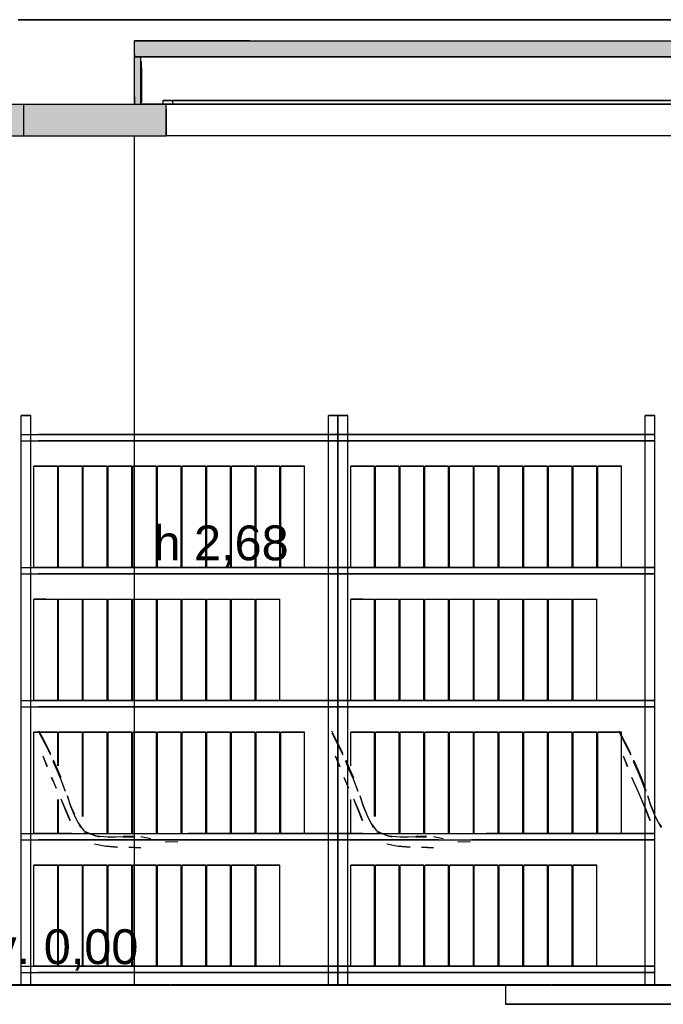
# Model space of a CAD drawing. Header units: millimetres. Extents: x -8253 to 34045, y -61360 to 6071.
# Tile 43 of 67: x 2035 to 4068, y -20060 to -16950. Entities that reach past the tile are written whole.
import ezdxf
from ezdxf.enums import TextEntityAlignment as Align

# ---------------------------------------------------------------- set-up
doc = ezdxf.new("R2010")
doc.units = ezdxf.units.MM
for name, color, linetype in [('S-QUOTE', 40, 'Continuous'), ('S-TAGLIO-CS', 9, 'Continuous'), ('S-TAGLIO-PAV', 33, 'Continuous'), ('S-TESTI', 7, 'Continuous'), ('S-VISTA', 8, 'Continuous'), ('S-VISTA-ARREDI', 9, 'Continuous')]:
    doc.layers.add(name, color=color, linetype=linetype)
doc.styles.add('VISIO', font='arial.ttf')

msp = doc.modelspace()

# ---------------------------------------------------------------- hatches: boundary and pattern name
at = {"layer": 'S-TAGLIO-CS'}
for points in [[(4820, -17068), (4810, -17068), (4808, -17068), (4800, -17068), (4778, -17068), (3822, -17068), (3626, -17068), (3510, -17068), (2752, -17068), (2418, -17068), (2414, -17068), (2398, -17068), (2398, -17060), (2398, -17016), (2762, -17016), (3510, -17016), (3626, -17016), (3822, -17016), (4778, -17016), (4810, -17016), (4820, -17016), (4820, -17050), (4820, -17068)], [(2414, -17068), (2418, -17068), (2418, -17090), (2418, -17216), (2402, -17216), (2398, -17216), (2398, -17194), (2398, -17068), (2414, -17068)], [(1880, -17316), (1870, -17316), (1870, -17304), (1870, -17216), (1880, -17216), (2398, -17216), (2402, -17216), (2418, -17216), (2422, -17216), (2440, -17216), (2448, -17216), (2488, -17216), (2492, -17216), (2498, -17216), (2498, -17232), (2498, -17316), (2440, -17316), (2422, -17316), (1880, -17316)]]:
    msp.add_hatch(color=9, dxfattribs=at).paths.add_polyline_path(points)
at = {"layer": 'S-TAGLIO-PAV'}
for points in [[(2510, -20000), (1310, -20000), (1310, -19998), (2232, -19998), (2510, -19998), (2510, -20000)], [(2978, -20000), (2512, -20000), (2512, -19998), (3436, -19998), (3712, -19998), (3712, -20000), (3540, -20000), (3516, -20000), (2978, -20000)], [(4916, -20000), (4658, -20000), (4628, -20000), (4602, -20000), (3754, -20000), (3716, -20000), (3716, -19998), (4638, -19998), (4916, -19998), (4916, -20000)]]:
    msp.add_hatch(color=33, dxfattribs=at).paths.add_polyline_path(points)

# ---------------------------------------------------------------- linework, layer by layer
at = {"layer": 'S-QUOTE'}
msp.add_line((2397.5, -19998), (2397.5, -17317), dxfattribs=at)
at = {"layer": 'S-TAGLIO-CS'}
for p, q in [((2761.5, -17017), (2398, -17017)), ((2398, -17059.2), (2398, -17017)), ((2761.5, -17017), (3510, -17017)), ((3510, -17017), (3626.4, -17017)), ((3626.4, -17017), (3821.2, -17017)), ((3821.2, -17017), (4778, -17017)), ((2398, -17059.2), (2398, -17067)), ((2751.6, -17067), (2398, -17067)), ((2414.9, -17067), (2398, -17067)), ((2398, -17193.7), (2398, -17067)), ((2414.9, -17067), (2418, -17067)), ((2418, -17090.2), (2418, -17067)), ((2751.6, -17067), (3510, -17067)), ((3510, -17067), (3626.4, -17067)), ((3626.4, -17067), (3821.2, -17067)), ((3821.2, -17067), (4778, -17067)), ((2418, -17090.2), (2418, -17217)), ((2420, -17102.1), (2420, -17082)), ((2420, -17102.1), (2420, -17212)), ((2398, -17193.7), (2398, -17217)), ((1880.3, -17217), (2421.2, -17217)), ((2401.1, -17217), (2398, -17217)), ((2401.1, -17217), (2418, -17217)), ((2421.2, -17217), (2439.1, -17217)), ((2439.1, -17217), (2448.5, -17217)), ((2448.5, -17217), (2498, -17217)), ((2513.5, -17205), (2488, -17205)), ((2488, -17215.2), (2488, -17205)), ((2488, -17215.2), (2488, -17217)), ((2492.6, -17217), (2488, -17217)), ((2492.6, -17217), (2518, -17217)), ((2498, -17232.2), (2498, -17217)), ((2513.5, -17205), (2518, -17205)), ((2518, -17206.8), (2518, -17205)), ((2518, -17206.8), (2518, -17217)), ((2498, -17232.2), (2498, -17317)), ((1880.3, -17317), (2421.2, -17317)), ((2421.2, -17317), (2439.1, -17317)), ((2439.1, -17317), (2498, -17317))]:
    msp.add_line(p, q, dxfattribs=at)
at = {"layer": 'S-TAGLIO-PAV'}
for p, q in [((689.5, -20000), (2978.3, -20000)), ((2232.6, -19998), (1310, -19998)), ((2232.6, -19998), (2510, -19998)), ((2510, -19998.5), (2510, -20000)), ((2512.3, -20000), (2510, -20000)), ((2512.3, -20000), (2513, -20000)), ((3435.6, -19998), (2513, -19998)), ((2513, -19999.5), (2513, -19998)), ((2978.3, -20000), (3516.8, -20000)), ((3435.6, -19998), (3713, -19998)), ((3516.8, -20000), (3539.9, -20000)), ((3539.9, -20000), (3754, -20000)), ((3713, -19998.5), (3713, -20000)), ((3715.3, -20000), (3713, -20000)), ((3715.3, -20000), (3716, -20000)), ((4638.6, -19998), (3716, -19998)), ((3716, -19999.5), (3716, -19998)), ((3754, -20000), (4602.4, -20000)), ((4093.6, -20060), (3570, -20060))]:
    msp.add_line(p, q, dxfattribs=at)
at = {"layer": 'S-VISTA'}
for p, q in [((4850, -16950), (2030, -16950)), ((2030, -16950), (4850, -16950)), ((2398, -17017), (4671, -17017)), ((2398, -17067), (2398, -17017)), ((2398, -17067), (4671, -17067)), ((2398, -17067), (4671, -17067)), ((2398, -17217), (2398, -17067)), ((4663, -17067), (2418, -17067)), ((2418, -17217), (2418, -17067)), ((2048, -17317), (2048, -17217)), ((2398, -17217), (4671, -17217)), ((4663, -17217), (2418, -17217)), ((2488, -17205), (4634, -17205)), ((2488, -17217), (4634, -17217)), ((4630, -17217), (2498, -17217)), ((2498, -17317), (2498, -17217)), ((4621, -17205), (2518, -17205)), ((4621, -17217), (2518, -17217)), ((4630, -17317), (2498, -17317)), ((3570, -20000), (230, -20000)), ((909, -19998), (2109, -19998)), ((909, -19998), (2109, -19998)), ((909, -20000), (2109, -20000)), ((909, -20000), (2109, -20000)), ((1310, -19998), (2510, -19998)), ((1310, -19998), (2510, -19998)), ((2510, -19998), (1310, -19998)), ((1310, -20000), (2510, -20000)), ((1310, -20000), (2510, -20000)), ((2510, -20000), (1310, -20000)), ((1711, -19998), (2911, -19998)), ((1711, -19998), (2911, -19998)), ((1711, -20000), (2911, -20000)), ((1711, -20000), (2911, -20000)), ((2030, -20000), (3540.7, -20000)), ((4850, -20000), (2030, -20000)), ((2112, -19998), (3312, -19998)), ((2112, -19998), (3312, -19998)), ((2112, -20000), (3312, -20000)), ((2112, -20000), (3312, -20000)), ((2513, -19998), (3713, -19998)), ((2513, -19998), (3713, -19998)), ((3570, -19998), (2513, -19998)), ((3570, -20000), (2513, -20000)), ((2513, -20000), (3713, -20000)), ((2513, -20000), (3713, -20000)), ((2914, -19998), (4114, -19998)), ((2914, -19998), (4114, -19998)), ((2914, -20000), (4114, -20000)), ((2914, -20000), (4114, -20000)), ((3315, -19998), (4515, -19998)), ((3315, -19998), (4515, -19998)), ((3315, -20000), (4515, -20000)), ((3315, -20000), (4515, -20000)), ((3713, -19998), (3570, -19998)), ((3570, -20000), (4845, -20000)), ((3570, -20000), (3570, -20060)), ((3713, -20000), (3570, -20000)), ((3716, -19998), (4916, -19998)), ((4845, -19998), (3716, -19998)), ((3716, -19998), (4845, -19998)), ((4845, -20000), (3716, -20000)), ((3716, -20000), (4916, -20000)), ((3716, -20000), (4845, -20000)), ((3570, -20060), (4845, -20060))]:
    msp.add_line(p, q, dxfattribs=at)
at = {"layer": 'S-VISTA-ARREDI'}
for p, q in [((2040, -18200), (2070, -18200)), ((2070, -18200), (2040, -18200)), ((2040, -20000), (2040, -18200)), ((2040, -20000), (2040, -18200)), ((2040, -18200), (2070, -18200)), ((2070, -18200), (2040, -18200)), ((2070, -20000), (2070, -18200)), ((2070, -20000), (2070, -18200)), ((2070, -19850), (2070, -18200)), ((2070, -19850), (2070, -18200)), ((3010, -18200), (3040, -18200)), ((3040, -18200), (3010, -18200)), ((3010, -20000), (3010, -18200)), ((3010, -20000), (3010, -18200)), ((3010, -18200), (3040, -18200)), ((3040, -18200), (3010, -18200)), ((3010, -20000), (3010, -18200)), ((3010, -20000), (3010, -18200)), ((3040, -20000), (3040, -18200)), ((3040, -20000), (3040, -18200)), ((3040, -19850), (3040, -18200)), ((3040, -19850), (3040, -18200)), ((3041, -18200), (3071, -18200)), ((3071, -18200), (3041, -18200)), ((3041, -20000), (3041, -18200)), ((3041, -20000), (3041, -18200)), ((3041, -18200), (3071, -18200)), ((3071, -18200), (3041, -18200)), ((3041, -19850), (3041, -18200)), ((3041, -19850), (3041, -18200)), ((3071, -20000), (3071, -18200)), ((3071, -20000), (3071, -18200)), ((3071, -19300), (3071, -18200)), ((3071, -19300), (3071, -18200)), ((4011, -18200), (4041, -18200)), ((4041, -18200), (4011, -18200)), ((4011, -20000), (4011, -18200)), ((4011, -20000), (4011, -18200)), ((4011, -18200), (4041, -18200)), ((4041, -18200), (4011, -18200)), ((4011, -19300), (4011, -18200)), ((4011, -19300), (4011, -18200)), ((4041, -20000), (4041, -18200)), ((4041, -20000), (4041, -18200)), ((4041, -20000), (4041, -18200)), ((4041, -20000), (4041, -18200)), ((2042, -18260), (3038, -18260)), ((2042, -18280), (3038, -18280)), ((3038, -18260), (2094.4, -18260)), ((3038, -18280), (2094.4, -18280)), ((3043, -18260), (4039, -18260)), ((4039, -18260), (3043, -18260)), ((3043, -18280), (4039, -18280)), ((4039, -18280), (3043, -18280)), ((2080, -18360), (2155, -18360)), ((2155, -18360), (2080, -18360)), ((2080, -18680), (2080, -18360)), ((2080, -18680), (2080, -18360)), ((2155, -18680), (2155, -18360)), ((2158, -18360), (2233, -18360)), ((2233, -18360), (2158, -18360)), ((2158, -18680), (2158, -18360)), ((2233, -18680), (2233, -18360)), ((2236, -18360), (2311, -18360)), ((2311, -18360), (2236, -18360)), ((2236, -18680), (2236, -18360)), ((2311, -18680), (2311, -18360)), ((2314, -18360), (2389, -18360)), ((2389, -18360), (2314, -18360)), ((2314, -18680), (2314, -18360)), ((2389, -18680), (2389, -18360)), ((2392, -18360), (2467, -18360)), ((2467, -18360), (2392, -18360)), ((2392, -18680), (2392, -18360)), ((2467, -18680), (2467, -18360)), ((2470, -18360), (2545, -18360)), ((2545, -18360), (2470, -18360)), ((2470, -18680), (2470, -18360)), ((2545, -18680), (2545, -18360)), ((2548, -18360), (2623, -18360)), ((2623, -18360), (2548, -18360)), ((2548, -18680), (2548, -18360)), ((2623, -18680), (2623, -18360)), ((2626, -18360), (2701, -18360)), ((2701, -18360), (2626, -18360)), ((2626, -18680), (2626, -18360)), ((2701, -18680), (2701, -18360)), ((2704, -18360), (2779, -18360)), ((2779, -18360), (2704, -18360)), ((2704, -18680), (2704, -18360)), ((2779, -18680), (2779, -18360)), ((2782, -18360), (2857, -18360)), ((2857, -18360), (2782, -18360)), ((2782, -18680), (2782, -18360)), ((2857, -18680), (2857, -18360)), ((2860, -18360), (2935, -18360)), ((2935, -18360), (2860, -18360)), ((2860, -18680), (2860, -18360)), ((2935, -18680), (2935, -18360)), ((2935, -18680), (2935, -18360)), ((3081, -18360), (3156, -18360)), ((3156, -18360), (3081, -18360)), ((3081, -18680), (3081, -18360)), ((3081, -18680), (3081, -18360)), ((3156, -18680), (3156, -18360)), ((3159, -18360), (3234, -18360)), ((3234, -18360), (3159, -18360)), ((3159, -18680), (3159, -18360)), ((3234, -18680), (3234, -18360)), ((3237, -18360), (3312, -18360)), ((3312, -18360), (3237, -18360)), ((3237, -18680), (3237, -18360)), ((3312, -18680), (3312, -18360)), ((3315, -18360), (3390, -18360)), ((3390, -18360), (3315, -18360)), ((3315, -18680), (3315, -18360)), ((3390, -18680), (3390, -18360)), ((3393, -18360), (3468, -18360)), ((3468, -18360), (3393, -18360)), ((3393, -18680), (3393, -18360)), ((3468, -18680), (3468, -18360)), ((3471, -18360), (3546, -18360)), ((3546, -18360), (3471, -18360)), ((3471, -18680), (3471, -18360)), ((3546, -18680), (3546, -18360)), ((3549, -18360), (3624, -18360)), ((3624, -18360), (3549, -18360)), ((3549, -18680), (3549, -18360)), ((3624, -18680), (3624, -18360)), ((3627, -18360), (3702, -18360)), ((3702, -18360), (3627, -18360)), ((3627, -18680), (3627, -18360)), ((3702, -18680), (3702, -18360)), ((3705, -18360), (3780, -18360)), ((3780, -18360), (3705, -18360)), ((3705, -18680), (3705, -18360)), ((3780, -18680), (3780, -18360)), ((3783, -18360), (3858, -18360)), ((3858, -18360), (3783, -18360)), ((3783, -18680), (3783, -18360)), ((3858, -18680), (3858, -18360)), ((3861, -18360), (3936, -18360)), ((3936, -18360), (3861, -18360)), ((3861, -18680), (3861, -18360)), ((3936, -18680), (3936, -18360)), ((3936, -18680), (3936, -18360)), ((2042, -18680), (3038, -18680)), ((2080, -18680), (2155, -18680)), ((2155, -18680), (2080, -18680)), ((3038, -18680), (2094.4, -18680)), ((2158, -18680), (2233, -18680)), ((2233, -18680), (2158, -18680)), ((2236, -18680), (2311, -18680)), ((2311, -18680), (2236, -18680)), ((2314, -18680), (2389, -18680)), ((2389, -18680), (2314, -18680)), ((2392, -18680), (2467, -18680)), ((2467, -18680), (2392, -18680)), ((2470, -18680), (2545, -18680)), ((2545, -18680), (2470, -18680)), ((2548, -18680), (2623, -18680)), ((2623, -18680), (2548, -18680)), ((2626, -18680), (2701, -18680)), ((2701, -18680), (2626, -18680)), ((2704, -18680), (2779, -18680)), ((2779, -18680), (2704, -18680)), ((2782, -18680), (2857, -18680)), ((2857, -18680), (2782, -18680)), ((2860, -18680), (2935, -18680)), ((2935, -18680), (2860, -18680)), ((3043, -18680), (4039, -18680)), ((4039, -18680), (3043, -18680)), ((3081, -18680), (3156, -18680)), ((3156, -18680), (3081, -18680)), ((3159, -18680), (3234, -18680)), ((3234, -18680), (3159, -18680)), ((3237, -18680), (3312, -18680)), ((3312, -18680), (3237, -18680)), ((3315, -18680), (3390, -18680)), ((3390, -18680), (3315, -18680)), ((3393, -18680), (3468, -18680)), ((3468, -18680), (3393, -18680)), ((3471, -18680), (3546, -18680)), ((3546, -18680), (3471, -18680)), ((3549, -18680), (3624, -18680)), ((3624, -18680), (3549, -18680)), ((3627, -18680), (3702, -18680)), ((3702, -18680), (3627, -18680)), ((3705, -18680), (3780, -18680)), ((3780, -18680), (3705, -18680)), ((3783, -18680), (3858, -18680)), ((3858, -18680), (3783, -18680)), ((3861, -18680), (3936, -18680)), ((3936, -18680), (3861, -18680)), ((2042, -18700), (3038, -18700)), ((3038, -18700), (2094.4, -18700)), ((3043, -18700), (4039, -18700)), ((4039, -18700), (3043, -18700)), ((2080, -18780), (2155, -18780)), ((2117.5, -18780), (2080, -18780)), ((2080, -19100), (2080, -18780)), ((2080, -19100), (2080, -18780)), ((2155, -19100), (2155, -18780)), ((2158, -18780), (2233, -18780)), ((2158, -19100), (2158, -18780)), ((2233, -19100), (2233, -18780)), ((2236, -18780), (2311, -18780)), ((2236, -19100), (2236, -18780)), ((2311, -19100), (2311, -18780)), ((2314, -18780), (2389, -18780)), ((2314, -19100), (2314, -18780)), ((2389, -19100), (2389, -18780)), ((2392, -18780), (2467, -18780)), ((2392, -19100), (2392, -18780)), ((2467, -19100), (2467, -18780)), ((2470, -18780), (2545, -18780)), ((2470, -19100), (2470, -18780)), ((2545, -19100), (2545, -18780)), ((2548, -18780), (2623, -18780)), ((2548, -19100), (2548, -18780)), ((2623, -19100), (2623, -18780)), ((2626, -18780), (2701, -18780)), ((2626, -19100), (2626, -18780)), ((2701, -19100), (2701, -18780)), ((2704, -18780), (2779, -18780)), ((2704, -19100), (2704, -18780)), ((2779, -19100), (2779, -18780)), ((2782, -18780), (2857, -18780)), ((2782, -19100), (2782, -18780)), ((2857, -19100), (2857, -18780)), ((2857, -19100), (2857, -18780)), ((3081, -18780), (3156, -18780)), ((3118.5, -18780), (3081, -18780)), ((3081, -19100), (3081, -18780)), ((3081, -19100), (3081, -18780)), ((3156, -19100), (3156, -18780)), ((3159, -18780), (3234, -18780)), ((3159, -19100), (3159, -18780)), ((3234, -19100), (3234, -18780)), ((3237, -18780), (3312, -18780)), ((3237, -19100), (3237, -18780)), ((3312, -19100), (3312, -18780)), ((3315, -18780), (3390, -18780)), ((3315, -19100), (3315, -18780)), ((3390, -19100), (3390, -18780)), ((3393, -18780), (3468, -18780)), ((3393, -19100), (3393, -18780)), ((3468, -19100), (3468, -18780)), ((3471, -18780), (3546, -18780)), ((3471, -19100), (3471, -18780)), ((3546, -19100), (3546, -18780)), ((3549, -18780), (3624, -18780)), ((3549, -19100), (3549, -18780)), ((3624, -19100), (3624, -18780)), ((3627, -18780), (3702, -18780)), ((3627, -19100), (3627, -18780)), ((3702, -19100), (3702, -18780)), ((3705, -18780), (3780, -18780)), ((3705, -19100), (3705, -18780)), ((3780, -19100), (3780, -18780)), ((3783, -18780), (3858, -18780)), ((3783, -19100), (3783, -18780)), ((3858, -19100), (3858, -18780)), ((3858, -19100), (3858, -18780)), ((2042, -19100), (3038, -19100)), ((2042, -19120), (3038, -19120)), ((2080, -19100), (2155, -19100)), ((2155, -19100), (2080, -19100)), ((3038, -19100), (2094.4, -19100)), ((3038, -19120), (2094.4, -19120)), ((2158, -19100), (2233, -19100)), ((2233, -19100), (2158, -19100)), ((2236, -19100), (2311, -19100)), ((2311, -19100), (2236, -19100)), ((2314, -19100), (2389, -19100)), ((2389, -19100), (2314, -19100)), ((2392, -19100), (2467, -19100)), ((2467, -19100), (2392, -19100)), ((2470, -19100), (2545, -19100)), ((2545, -19100), (2470, -19100)), ((2548, -19100), (2623, -19100)), ((2623, -19100), (2548, -19100)), ((2626, -19100), (2701, -19100)), ((2701, -19100), (2626, -19100)), ((2704, -19100), (2779, -19100)), ((2779, -19100), (2704, -19100)), ((2782, -19100), (2857, -19100)), ((2857, -19100), (2782, -19100)), ((3043, -19100), (4039, -19100)), ((4039, -19100), (3043, -19100)), ((3043, -19120), (4039, -19120)), ((4039, -19120), (3043, -19120)), ((3081, -19100), (3156, -19100)), ((3156, -19100), (3081, -19100)), ((3159, -19100), (3234, -19100)), ((3234, -19100), (3159, -19100)), ((3237, -19100), (3312, -19100)), ((3312, -19100), (3237, -19100)), ((3315, -19100), (3390, -19100)), ((3390, -19100), (3315, -19100)), ((3393, -19100), (3468, -19100)), ((3468, -19100), (3393, -19100)), ((3471, -19100), (3546, -19100)), ((3546, -19100), (3471, -19100)), ((3549, -19100), (3624, -19100)), ((3624, -19100), (3549, -19100)), ((3627, -19100), (3702, -19100)), ((3702, -19100), (3627, -19100)), ((3705, -19100), (3780, -19100)), ((3780, -19100), (3705, -19100)), ((3783, -19100), (3858, -19100)), ((3858, -19100), (3783, -19100)), ((2080, -19200), (2155, -19200)), ((2155, -19200), (2080, -19200)), ((2080, -19520), (2080, -19200)), ((2080, -19520), (2080, -19200)), ((2115, -19233), (2097, -19197)), ((2115, -19233), (2097, -19197)), ((2115, -19233), (2097, -19197)), ((2115, -19233), (2097, -19197)), ((2097, -19203), (2115, -19238)), ((2097, -19203), (2115, -19238)), ((2097, -19203), (2115, -19238)), ((2097, -19203), (2115, -19238)), ((2155, -19306.7), (2155, -19200)), ((2158, -19200), (2233, -19200)), ((2233, -19200), (2158, -19200)), ((2158, -19306.7), (2158, -19200)), ((2233, -19466.7), (2233, -19200)), ((2236, -19200), (2311, -19200)), ((2311, -19200), (2236, -19200)), ((2236, -19466.7), (2236, -19200)), ((2311, -19520), (2311, -19200)), ((2314, -19200), (2389, -19200)), ((2389, -19200), (2314, -19200)), ((2314, -19520), (2314, -19200)), ((2389, -19520), (2389, -19200)), ((2392, -19200), (2467, -19200)), ((2467, -19200), (2392, -19200)), ((2392, -19520), (2392, -19200)), ((2467, -19520), (2467, -19200)), ((2470, -19200), (2545, -19200)), ((2545, -19200), (2470, -19200)), ((2470, -19520), (2470, -19200)), ((2545, -19520), (2545, -19200)), ((2548, -19200), (2623, -19200)), ((2623, -19200), (2548, -19200)), ((2548, -19520), (2548, -19200)), ((2623, -19520), (2623, -19200)), ((2626, -19200), (2701, -19200)), ((2701, -19200), (2626, -19200)), ((2626, -19520), (2626, -19200)), ((2701, -19520), (2701, -19200)), ((2704, -19200), (2779, -19200)), ((2779, -19200), (2704, -19200)), ((2704, -19520), (2704, -19200)), ((2779, -19520), (2779, -19200)), ((2782, -19200), (2857, -19200)), ((2857, -19200), (2782, -19200)), ((2782, -19520), (2782, -19200)), ((2857, -19520), (2857, -19200)), ((2860, -19200), (2935, -19200)), ((2935, -19200), (2860, -19200)), ((2860, -19520), (2860, -19200)), ((2935, -19520), (2935, -19200)), ((2935, -19520), (2935, -19200)), ((3039, -19233), (3021, -19197)), ((3039, -19233), (3021, -19197)), ((3039, -19233), (3021, -19197)), ((3039, -19233), (3021, -19197)), ((3021, -19203), (3039, -19238)), ((3021, -19203), (3039, -19238)), ((3021, -19203), (3039, -19238)), ((3021, -19203), (3039, -19238)), ((3081, -19200), (3156, -19200)), ((3156, -19200), (3081, -19200)), ((3081, -19306.7), (3081, -19200)), ((3081, -19253.3), (3081, -19200)), ((3156, -19466.7), (3156, -19200)), ((3159, -19200), (3234, -19200)), ((3234, -19200), (3159, -19200)), ((3159, -19466.7), (3159, -19200)), ((3234, -19520), (3234, -19200)), ((3237, -19200), (3312, -19200)), ((3312, -19200), (3237, -19200)), ((3237, -19520), (3237, -19200)), ((3312, -19520), (3312, -19200)), ((3315, -19200), (3390, -19200)), ((3390, -19200), (3315, -19200)), ((3315, -19520), (3315, -19200)), ((3390, -19520), (3390, -19200)), ((3393, -19200), (3468, -19200)), ((3468, -19200), (3393, -19200)), ((3393, -19520), (3393, -19200)), ((3468, -19520), (3468, -19200)), ((3471, -19200), (3546, -19200)), ((3546, -19200), (3471, -19200)), ((3471, -19520), (3471, -19200)), ((3546, -19520), (3546, -19200)), ((3549, -19200), (3624, -19200)), ((3624, -19200), (3549, -19200)), ((3549, -19520), (3549, -19200)), ((3624, -19520), (3624, -19200)), ((3627, -19200), (3702, -19200)), ((3702, -19200), (3627, -19200)), ((3627, -19520), (3627, -19200)), ((3702, -19520), (3702, -19200)), ((3705, -19200), (3780, -19200)), ((3780, -19200), (3705, -19200)), ((3705, -19520), (3705, -19200)), ((3780, -19520), (3780, -19200)), ((3783, -19200), (3858, -19200)), ((3858, -19200), (3783, -19200)), ((3783, -19520), (3783, -19200)), ((3858, -19520), (3858, -19200)), ((3861, -19200), (3936, -19200)), ((3936, -19200), (3861, -19200)), ((3861, -19520), (3861, -19200)), ((3948, -19233), (3930, -19197)), ((3948, -19233), (3930, -19197)), ((3948, -19233), (3930, -19197)), ((3948, -19233), (3930, -19197)), ((3930, -19203), (3948, -19238)), ((3930, -19203), (3948, -19238)), ((3930, -19203), (3948, -19238)), ((3930, -19203), (3948, -19238)), ((3936, -19520), (3936, -19200)), ((2132, -19268), (2115, -19233)), ((2132, -19268), (2115, -19233)), ((2132, -19268), (2115, -19233)), ((2132, -19268), (2115, -19233)), ((2115, -19238), (2132, -19272)), ((2115, -19238), (2132, -19272)), ((2115, -19238), (2132, -19272)), ((2115, -19238), (2132, -19272)), ((3056, -19268), (3039, -19233)), ((3056, -19268), (3039, -19233)), ((3056, -19268), (3039, -19233)), ((3056, -19268), (3039, -19233)), ((3039, -19238), (3056, -19272)), ((3039, -19238), (3056, -19272)), ((3039, -19238), (3056, -19272)), ((3039, -19238), (3056, -19272)), ((3965, -19268), (3948, -19233)), ((3965, -19268), (3948, -19233)), ((3965, -19268), (3948, -19233)), ((3965, -19268), (3948, -19233)), ((3948, -19238), (3965, -19272)), ((3948, -19238), (3965, -19272)), ((3948, -19238), (3965, -19272)), ((3948, -19238), (3965, -19272)), ((2108, -19275), (2122, -19309)), ((2108, -19275), (2122, -19309)), ((2108, -19275), (2122, -19309)), ((2108, -19275), (2122, -19309)), ((2122, -19310), (2109, -19276)), ((2122, -19310), (2109, -19276)), ((2122, -19310), (2109, -19276)), ((2122, -19310), (2109, -19276)), ((3032, -19275), (3046, -19309)), ((3032, -19275), (3046, -19309)), ((3032, -19275), (3046, -19309)), ((3032, -19275), (3046, -19309)), ((3046, -19310), (3033, -19276)), ((3046, -19310), (3033, -19276)), ((3046, -19310), (3033, -19276)), ((3046, -19310), (3033, -19276)), ((3941, -19275), (3955, -19309)), ((3941, -19275), (3955, -19309)), ((3941, -19275), (3955, -19309)), ((3941, -19275), (3955, -19309)), ((3955, -19310), (3942, -19276)), ((3955, -19310), (3942, -19276)), ((3955, -19310), (3942, -19276)), ((3955, -19310), (3942, -19276)), ((2141, -19288), (2153, -19316)), ((2141, -19288), (2153, -19316)), ((2141, -19288), (2153, -19316)), ((2141, -19288), (2153, -19316)), ((2153, -19321), (2141, -19293)), ((2153, -19321), (2141, -19293)), ((2153, -19321), (2141, -19293)), ((2153, -19321), (2141, -19293)), ((3065, -19288), (3077, -19316)), ((3065, -19288), (3077, -19316)), ((3065, -19288), (3077, -19316)), ((3065, -19288), (3077, -19316)), ((3077, -19321), (3065, -19293)), ((3077, -19321), (3065, -19293)), ((3077, -19321), (3065, -19293)), ((3077, -19321), (3065, -19293)), ((3974, -19288), (3986, -19316)), ((3974, -19288), (3986, -19316)), ((3974, -19288), (3986, -19316)), ((3974, -19288), (3986, -19316)), ((3986, -19321), (3974, -19293)), ((3986, -19321), (3974, -19293)), ((3986, -19321), (3974, -19293)), ((3986, -19321), (3974, -19293)), ((2135, -19343), (2142.5, -19360)), ((2135, -19343), (2142.5, -19360)), ((2135, -19343), (2150, -19377)), ((2135, -19343), (2142.5, -19360)), ((2143.5, -19361), (2136, -19344)), ((2143.5, -19361), (2136, -19344)), ((2143.5, -19361), (2136, -19344)), ((2143.5, -19361), (2136, -19344)), ((2153, -19316), (2165, -19344)), ((2153, -19316), (2165, -19344)), ((2153, -19316), (2165, -19344)), ((2153, -19316), (2165, -19344)), ((2165, -19349), (2153, -19321)), ((2165, -19349), (2153, -19321)), ((2165, -19349), (2153, -19321)), ((2165, -19349), (2153, -19321)), ((3059, -19343), (3074, -19377)), ((3059, -19343), (3074, -19377)), ((3059, -19343), (3074, -19377)), ((3059, -19343), (3074, -19377)), ((3067.5, -19361), (3060, -19344)), ((3067.5, -19361), (3060, -19344)), ((3067.5, -19361), (3060, -19344)), ((3067.5, -19361), (3060, -19344)), ((3077, -19316), (3089, -19344)), ((3077, -19316), (3089, -19344)), ((3077, -19316), (3089, -19344)), ((3077, -19316), (3089, -19344)), ((3089, -19349), (3077, -19321)), ((3089, -19349), (3077, -19321)), ((3089, -19349), (3077, -19321)), ((3089, -19349), (3077, -19321)), ((3968, -19343), (3983, -19377)), ((3986, -19316), (3998, -19344)), ((3986, -19316), (3998, -19344)), ((3986, -19316), (3998, -19344)), ((3986, -19316), (3998, -19344)), ((3998, -19349), (3986, -19321)), ((3998, -19349), (3986, -19321)), ((3998, -19349), (3986, -19321)), ((3998, -19349), (3986, -19321)), ((3998, -19344), (4013, -19385)), ((3998, -19344), (4013, -19385)), ((3998, -19344), (4013, -19385)), ((3998, -19344), (4013, -19385)), ((2180, -19388), (2165, -19349)), ((3104, -19388), (3089, -19349)), ((4013, -19388), (3998, -19349)), ((4013, -19388), (3998, -19349)), ((4013, -19388), (3998, -19349)), ((4013, -19388), (3998, -19349)), ((2196, -19431), (2186, -19402)), ((2196, -19431), (2186, -19402)), ((2196, -19431), (2186, -19402)), ((2196, -19431), (2186, -19402)), ((2186, -19405), (2196, -19434)), ((2186, -19405), (2196, -19434)), ((2186, -19405), (2196, -19434)), ((2186, -19405), (2196, -19434)), ((3120, -19431), (3110, -19402)), ((3120, -19431), (3110, -19402)), ((3120, -19431), (3110, -19402)), ((3120, -19431), (3110, -19402)), ((3110, -19405), (3120, -19434)), ((3110, -19405), (3120, -19434)), ((3110, -19405), (3120, -19434)), ((3110, -19405), (3120, -19434)), ((3999, -19412), (3984, -19378)), ((3999, -19412), (3984, -19378)), ((3999, -19412), (3984, -19378)), ((3999, -19412), (3984, -19378)), ((4029, -19431), (4019, -19402)), ((4029, -19431), (4019, -19402)), ((4029, -19431), (4019, -19402)), ((4029, -19431), (4019, -19402)), ((4019, -19405), (4029, -19434)), ((4019, -19405), (4029, -19434)), ((4019, -19405), (4029, -19434)), ((4019, -19405), (4029, -19434)), ((2155, -19520), (2155, -19413.3)), ((2158, -19520), (2158, -19413.3)), ((2165, -19411), (2180, -19445)), ((2165, -19411), (2180, -19445)), ((2165, -19411), (2180, -19445)), ((2165, -19411), (2180, -19445)), ((2180, -19446), (2166, -19412)), ((2180, -19446), (2166, -19412)), ((2180, -19446), (2166, -19412)), ((2180, -19446), (2166, -19412)), ((2208, -19459), (2196, -19431)), ((2208, -19459), (2196, -19431)), ((2208, -19459), (2196, -19431)), ((2208, -19459), (2196, -19431)), ((2196, -19434), (2207, -19462)), ((2196, -19434), (2207, -19462)), ((2196, -19434), (2207, -19462)), ((2196, -19434), (2207, -19462)), ((3081, -19520), (3081, -19413.3)), ((3081, -19520), (3081, -19413.3)), ((3089, -19411), (3104, -19445)), ((3089, -19411), (3104, -19445)), ((3089, -19411), (3104, -19445)), ((3089, -19411), (3104, -19445)), ((3104, -19446), (3090, -19412)), ((3104, -19446), (3090, -19412)), ((3104, -19446), (3090, -19412)), ((3104, -19446), (3090, -19412)), ((3132, -19459), (3120, -19431)), ((3132, -19459), (3120, -19431)), ((3132, -19459), (3120, -19431)), ((3132, -19459), (3120, -19431)), ((3120, -19434), (3131, -19462)), ((3120, -19434), (3131, -19462)), ((3120, -19434), (3131, -19462)), ((3120, -19434), (3131, -19462)), ((3936, -19520), (3936, -19413.3)), ((3998, -19411), (4013, -19445)), ((3998, -19411), (4013, -19445)), ((3998, -19411), (4013, -19445)), ((3998, -19411), (4013, -19445)), ((4013, -19446), (3999, -19412)), ((4013, -19446), (3999, -19412)), ((4013, -19446), (3999, -19412)), ((4013, -19446), (3999, -19412)), ((4041, -19459), (4029, -19431)), ((4041, -19459), (4029, -19431)), ((4041, -19459), (4029, -19431)), ((4041, -19459), (4029, -19431)), ((4029, -19434), (4040, -19462)), ((4029, -19434), (4040, -19462)), ((4029, -19434), (4040, -19462)), ((4029, -19434), (4040, -19462)), ((2180, -19445), (2194, -19479)), ((2180, -19445), (2194, -19479)), ((2180, -19445), (2194, -19479)), ((2180, -19445), (2194, -19479)), ((2194, -19480), (2180, -19446)), ((2194, -19480), (2180, -19446)), ((2194, -19480), (2180, -19446)), ((2194, -19480), (2180, -19446)), ((2207, -19462), (2217, -19482)), ((2207, -19462), (2217, -19482)), ((2207, -19462), (2227, -19502)), ((2207, -19462), (2217, -19482)), ((3071, -20000), (3071, -19450)), ((3071, -20000), (3071, -19450)), ((3104, -19445), (3118, -19479)), ((3104, -19445), (3118, -19479)), ((3104, -19445), (3118, -19479)), ((3104, -19445), (3118, -19479)), ((3118, -19480), (3104, -19446)), ((3118, -19480), (3104, -19446)), ((3118, -19480), (3104, -19446)), ((3118, -19480), (3104, -19446)), ((3131, -19462), (3141, -19482)), ((3131, -19462), (3141, -19482)), ((3131, -19462), (3151, -19502)), ((3131, -19462), (3141, -19482)), ((4011, -20000), (4011, -19450)), ((4011, -20000), (4011, -19450)), ((4013, -19445), (4027, -19479)), ((4013, -19445), (4027, -19479)), ((4013, -19445), (4027, -19479)), ((4013, -19445), (4027, -19479)), ((4027, -19480), (4013, -19446)), ((4027, -19480), (4013, -19446)), ((4027, -19480), (4013, -19446)), ((4027, -19480), (4013, -19446)), ((4040, -19462), (4050, -19482)), ((4040, -19462), (4050, -19482)), ((4040, -19462), (4050, -19482)), ((4040, -19462), (4060, -19502)), ((2230, -19499.5), (2220, -19486)), ((2230, -19499.5), (2220, -19486)), ((2240, -19513), (2220, -19486)), ((2230, -19499.5), (2220, -19486)), ((3154, -19499.5), (3144, -19486)), ((3154, -19499.5), (3144, -19486)), ((3164, -19513), (3144, -19486)), ((3154, -19499.5), (3144, -19486)), ((4063, -19499.5), (4053, -19486)), ((4063, -19499.5), (4053, -19486)), ((4063, -19499.5), (4053, -19486)), ((4063, -19499.5), (4053, -19486)), ((2042, -19520), (3038, -19520)), ((2080, -19520), (2155, -19520)), ((2155, -19520), (2080, -19520)), ((2199.3, -19520), (2094.4, -19520)), ((2158, -19520), (2195.5, -19520)), ((2195.5, -19520), (2158, -19520)), ((2240, -19513), (2274, -19528)), ((2287, -19532), (2240, -19516)), ((2257, -19520.5), (2274, -19528)), ((2257, -19520.5), (2274, -19528)), ((2257, -19520.5), (2274, -19528)), ((2287, -19532), (2263.5, -19524)), ((2287, -19532), (2263.5, -19524)), ((2287, -19532), (2263.5, -19524)), ((2273.5, -19520), (2311, -19520)), ((2274, -19528), (2314, -19531)), ((2274, -19528), (2314, -19531)), ((2274, -19528), (2314, -19531)), ((2274, -19528), (2314, -19531)), ((2314, -19520), (2389, -19520)), ((2314, -19531), (2362, -19530)), ((2314, -19531), (2362, -19530)), ((2314, -19531), (2362, -19530)), ((2314, -19531), (2362, -19530)), ((2396, -19529), (2362, -19530)), ((2396, -19529), (2362, -19530)), ((2396, -19529), (2362, -19530)), ((2396, -19529), (2362, -19530)), ((2392, -19520), (2467, -19520)), ((2470, -19520), (2545, -19520)), ((2548, -19520), (2623, -19520)), ((3038, -19520), (2566.2, -19520)), ((2623, -19520), (2585.5, -19520)), ((2626, -19520), (2701, -19520)), ((2701, -19520), (2626, -19520)), ((2704, -19520), (2779, -19520)), ((2779, -19520), (2704, -19520)), ((2782, -19520), (2857, -19520)), ((2857, -19520), (2782, -19520)), ((2860, -19520), (2935, -19520)), ((2935, -19520), (2860, -19520)), ((3043, -19520), (4039, -19520)), ((3095.4, -19520), (3043, -19520)), ((3081, -19520), (3118.5, -19520)), ((3118.5, -19520), (3081, -19520)), ((3164, -19513), (3198, -19528)), ((3211, -19532), (3164, -19516)), ((3181, -19520.5), (3198, -19528)), ((3181, -19520.5), (3198, -19528)), ((3181, -19520.5), (3198, -19528)), ((3211, -19532), (3187.5, -19524)), ((3211, -19532), (3187.5, -19524)), ((3211, -19532), (3187.5, -19524)), ((3196.5, -19520), (3234, -19520)), ((3198, -19528), (3238, -19531)), ((3198, -19528), (3238, -19531)), ((3198, -19528), (3238, -19531)), ((3198, -19528), (3238, -19531)), ((3237, -19520), (3312, -19520)), ((3238, -19531), (3286, -19530)), ((3238, -19531), (3286, -19530)), ((3238, -19531), (3286, -19530)), ((3238, -19531), (3286, -19530)), ((3320, -19529), (3286, -19530)), ((3320, -19529), (3286, -19530)), ((3320, -19529), (3286, -19530)), ((3320, -19529), (3286, -19530)), ((3315, -19520), (3390, -19520)), ((3393, -19520), (3468, -19520)), ((3471, -19520), (3546, -19520)), ((3546, -19520), (3508.5, -19520)), ((4039, -19520), (3514.8, -19520)), ((3549, -19520), (3624, -19520)), ((3624, -19520), (3549, -19520)), ((3627, -19520), (3702, -19520)), ((3702, -19520), (3627, -19520)), ((3705, -19520), (3780, -19520)), ((3780, -19520), (3705, -19520)), ((3783, -19520), (3858, -19520)), ((3858, -19520), (3783, -19520)), ((3861, -19520), (3936, -19520)), ((3936, -19520), (3861, -19520)), ((2042, -19540), (3038, -19540)), ((3038, -19540), (2094.4, -19540)), ((2271, -19553), (2307, -19561)), ((2271, -19553), (2307, -19561)), ((2271, -19553), (2307, -19561)), ((2271, -19553), (2307, -19561)), ((2307, -19561), (2344, -19564)), ((2344, -19564), (2307, -19561)), ((2307, -19561), (2344, -19564)), ((2344, -19564), (2307, -19561)), ((2307, -19561), (2344, -19564)), ((2344, -19564), (2307, -19561)), ((2307, -19561), (2344, -19564)), ((2344, -19564), (2307, -19561)), ((2362, -19531), (2314, -19533)), ((2362, -19531), (2314, -19533)), ((2362, -19531), (2314, -19533)), ((2362, -19531), (2314, -19533)), ((2362, -19531), (2396, -19531)), ((2362, -19531), (2396, -19531)), ((2362, -19531), (2396, -19531)), ((2362, -19531), (2396, -19531)), ((2449, -19537), (2418, -19531)), ((2449, -19537), (2418, -19531)), ((2449, -19537), (2418, -19531)), ((2449, -19537), (2418, -19531)), ((2534, -19547), (2495, -19548)), ((2534, -19547), (2495, -19548)), ((2534, -19547), (2495, -19548)), ((2534, -19547), (2495, -19548)), ((3043, -19540), (4039, -19540)), ((3357.5, -19540), (3043, -19540)), ((3195, -19553), (3231, -19561)), ((3195, -19553), (3231, -19561)), ((3195, -19553), (3231, -19561)), ((3195, -19553), (3231, -19561)), ((3231, -19561), (3268, -19564)), ((3268, -19564), (3231, -19561)), ((3231, -19561), (3268, -19564)), ((3268, -19564), (3231, -19561)), ((3231, -19561), (3268, -19564)), ((3268, -19564), (3231, -19561)), ((3231, -19561), (3268, -19564)), ((3268, -19564), (3231, -19561)), ((3286, -19531), (3238, -19533)), ((3286, -19531), (3238, -19533)), ((3286, -19531), (3238, -19533)), ((3286, -19531), (3238, -19533)), ((3286, -19531), (3320, -19531)), ((3286, -19531), (3320, -19531)), ((3286, -19531), (3320, -19531)), ((3286, -19531), (3320, -19531)), ((3373, -19537), (3342, -19531)), ((3373, -19537), (3342, -19531)), ((3373, -19537), (3342, -19531)), ((3373, -19537), (3342, -19531)), ((3458, -19547), (3419, -19548)), ((3458, -19547), (3419, -19548)), ((3458, -19547), (3419, -19548)), ((3458, -19547), (3419, -19548)), ((4039, -19540), (3462.4, -19540)), ((2380, -19564), (2417, -19566)), ((2380, -19564), (2417, -19566)), ((2380, -19564), (2417, -19566)), ((2380, -19564), (2417, -19566)), ((2418, -19566), (2381, -19564)), ((2418, -19566), (2381, -19564)), ((2418, -19566), (2381, -19564)), ((2418, -19566), (2381, -19564)), ((3304, -19564), (3341, -19566)), ((3304, -19564), (3341, -19566)), ((3304, -19564), (3341, -19566)), ((3304, -19564), (3341, -19566)), ((3342, -19566), (3305, -19564)), ((3342, -19566), (3305, -19564)), ((3342, -19566), (3305, -19564)), ((3342, -19566), (3305, -19564)), ((2080, -19620), (2155, -19620)), ((2155, -19620), (2080, -19620)), ((2080, -19940), (2080, -19620)), ((2080, -19833.3), (2080, -19620)), ((2155, -19940), (2155, -19620)), ((2158, -19620), (2233, -19620)), ((2233, -19620), (2158, -19620)), ((2158, -19940), (2158, -19620)), ((2233, -19940), (2233, -19620)), ((2236, -19620), (2311, -19620)), ((2311, -19620), (2236, -19620)), ((2236, -19940), (2236, -19620)), ((2311, -19940), (2311, -19620)), ((2314, -19620), (2389, -19620)), ((2389, -19620), (2314, -19620)), ((2314, -19940), (2314, -19620)), ((2389, -19940), (2389, -19620)), ((2392, -19620), (2467, -19620)), ((2467, -19620), (2392, -19620)), ((2392, -19940), (2392, -19620)), ((2467, -19940), (2467, -19620)), ((2470, -19620), (2545, -19620)), ((2545, -19620), (2470, -19620)), ((2470, -19940), (2470, -19620)), ((2545, -19940), (2545, -19620)), ((2548, -19620), (2623, -19620)), ((2623, -19620), (2548, -19620)), ((2548, -19940), (2548, -19620)), ((2623, -19940), (2623, -19620)), ((2626, -19620), (2701, -19620)), ((2701, -19620), (2626, -19620)), ((2626, -19940), (2626, -19620)), ((2701, -19940), (2701, -19620)), ((2704, -19620), (2779, -19620)), ((2779, -19620), (2704, -19620)), ((2704, -19940), (2704, -19620)), ((2779, -19940), (2779, -19620)), ((2782, -19620), (2857, -19620)), ((2857, -19620), (2782, -19620)), ((2782, -19940), (2782, -19620)), ((2857, -19940), (2857, -19620)), ((2857, -19940), (2857, -19620)), ((3081, -19620), (3156, -19620)), ((3156, -19620), (3081, -19620)), ((3081, -19940), (3081, -19620)), ((3081, -19940), (3081, -19620)), ((3156, -19940), (3156, -19620)), ((3159, -19620), (3234, -19620)), ((3234, -19620), (3159, -19620)), ((3159, -19940), (3159, -19620)), ((3234, -19940), (3234, -19620)), ((3237, -19620), (3312, -19620)), ((3312, -19620), (3237, -19620)), ((3237, -19940), (3237, -19620)), ((3312, -19940), (3312, -19620)), ((3315, -19620), (3390, -19620)), ((3390, -19620), (3315, -19620)), ((3315, -19940), (3315, -19620)), ((3390, -19940), (3390, -19620)), ((3393, -19620), (3468, -19620)), ((3468, -19620), (3393, -19620)), ((3393, -19940), (3393, -19620)), ((3468, -19940), (3468, -19620)), ((3471, -19620), (3546, -19620)), ((3546, -19620), (3471, -19620)), ((3471, -19940), (3471, -19620)), ((3546, -19940), (3546, -19620)), ((3549, -19620), (3624, -19620)), ((3624, -19620), (3549, -19620)), ((3549, -19940), (3549, -19620)), ((3624, -19940), (3624, -19620)), ((3627, -19620), (3702, -19620)), ((3702, -19620), (3627, -19620)), ((3627, -19940), (3627, -19620)), ((3702, -19940), (3702, -19620)), ((3705, -19620), (3780, -19620)), ((3780, -19620), (3705, -19620)), ((3705, -19940), (3705, -19620)), ((3780, -19940), (3780, -19620)), ((3783, -19620), (3858, -19620)), ((3858, -19620), (3783, -19620)), ((3783, -19940), (3783, -19620)), ((3858, -19940), (3858, -19620)), ((3858, -19940), (3858, -19620)), ((2042, -19940), (3038, -19940)), ((2042, -19960), (3038, -19960)), ((2070, -20000), (2070, -19950)), ((2070, -20000), (2070, -19950)), ((2080, -19940), (2155, -19940)), ((2155, -19940), (2080, -19940)), ((3038, -19940), (2094.4, -19940)), ((3038, -19960), (2094.4, -19960)), ((2158, -19940), (2233, -19940)), ((2233, -19940), (2158, -19940)), ((2236, -19940), (2311, -19940)), ((2311, -19940), (2236, -19940)), ((2314, -19940), (2389, -19940)), ((2389, -19940), (2314, -19940)), ((2392, -19940), (2467, -19940)), ((2467, -19940), (2392, -19940)), ((2470, -19940), (2545, -19940)), ((2545, -19940), (2470, -19940)), ((2548, -19940), (2623, -19940)), ((2623, -19940), (2548, -19940)), ((2626, -19940), (2701, -19940)), ((2701, -19940), (2626, -19940)), ((2704, -19940), (2779, -19940)), ((2779, -19940), (2704, -19940)), ((2782, -19940), (2857, -19940)), ((2857, -19940), (2782, -19940)), ((3040, -20000), (3040, -19950)), ((3040, -20000), (3040, -19950)), ((3041, -20000), (3041, -19950)), ((3041, -20000), (3041, -19950)), ((3043, -19940), (4039, -19940)), ((4039, -19940), (3043, -19940)), ((3043, -19960), (4039, -19960)), ((4039, -19960), (3043, -19960)), ((3081, -19940), (3156, -19940)), ((3156, -19940), (3081, -19940)), ((3159, -19940), (3234, -19940)), ((3234, -19940), (3159, -19940)), ((3237, -19940), (3312, -19940)), ((3312, -19940), (3237, -19940)), ((3315, -19940), (3390, -19940)), ((3390, -19940), (3315, -19940)), ((3393, -19940), (3468, -19940)), ((3468, -19940), (3393, -19940)), ((3471, -19940), (3546, -19940)), ((3546, -19940), (3471, -19940)), ((3549, -19940), (3624, -19940)), ((3624, -19940), (3549, -19940)), ((3627, -19940), (3702, -19940)), ((3702, -19940), (3627, -19940)), ((3705, -19940), (3780, -19940)), ((3780, -19940), (3705, -19940)), ((3783, -19940), (3858, -19940)), ((3858, -19940), (3783, -19940)), ((2040, -20000), (2070, -20000)), ((2070, -20000), (2040, -20000)), ((2040, -20000), (2070, -20000)), ((2070, -20000), (2040, -20000)), ((3010, -20000), (3040, -20000)), ((3040, -20000), (3010, -20000)), ((3010, -20000), (3040, -20000)), ((3040, -20000), (3010, -20000)), ((3041, -20000), (3071, -20000)), ((3071, -20000), (3041, -20000)), ((3041, -20000), (3071, -20000)), ((3071, -20000), (3041, -20000)), ((4011, -20000), (4041, -20000)), ((4041, -20000), (4011, -20000)), ((4011, -20000), (4041, -20000)), ((4041, -20000), (4011, -20000))]:
    msp.add_line(p, q, dxfattribs=at)

# ---------------------------------------------------------------- texts
at = {"layer": 'S-QUOTE', "style": 'VISIO'}
msp.add_text('h 2,68', height=110, dxfattribs=at).set_placement((2457.5, -18657.5))
at = {"layer": 'S-TESTI', "style": 'VISIO'}
msp.add_text('Aula  pav. 0,00', height=110, dxfattribs=at).set_placement((1897.5, -19878), align=Align.MIDDLE_CENTER)

doc.saveas('drawing.dxf')
